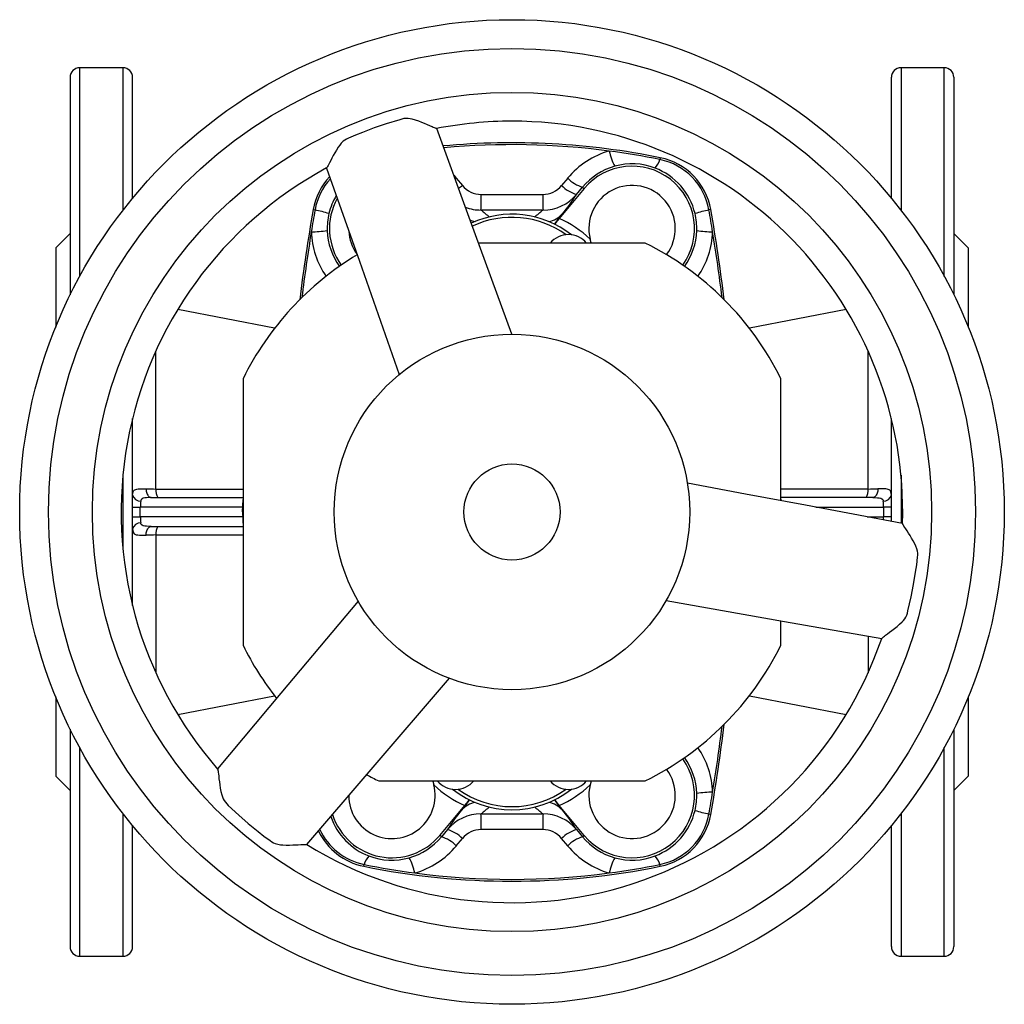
# Model space of a CAD drawing. Extents: x 64 to 704, y -57 to 800.
# Tile 1 of 4: x 64 to 269, y -57 to 148. Entities that reach past the tile are written whole.
import ezdxf

# ---------------------------------------------------------------- set-up
doc = ezdxf.new("R2010")
doc.units = 0
doc.layers.get('0').update_dxf_attribs({"linetype": 'CONTINUOUS'})

msp = doc.modelspace()

# ---------------------------------------------------------------- linework, layer by layer
at = {"color": 7, "linetype": 'CONTINUOUS'}
for p, q in [((85.03, 138.45), (76.03, 138.45)), ((76.03, 95), (76.03, 138.45)), ((85.03, 138.45), (85.03, 108.76)), ((256.03, 138.45), (247.03, 138.45)), ((247.03, 138.45), (247.03, 108.76)), ((256.03, 95), (256.03, 138.45)), ((74.03, 136.45), (74.03, 91.14)), ((87.03, 111.25), (87.03, 136.45)), ((245.03, 111.25), (245.03, 136.45)), ((258.03, 136.45), (258.03, 91.14)), ((196.91, 119.71), (196.83, 119.33)), ((153.9, 116.08), (154.44, 115.46)), ((154.44, 115.46), (154.19, 115.26)), ((154.44, 115.46), (155.7, 113.94)), ((177.63, 115.46), (176.37, 113.94)), ((181.08, 113.3), (175.86, 107.08)), ((179.48, 112.06), (180.74, 113.58)), ((180.74, 113.58), (181.08, 113.3)), ((124.64, 108.91), (125.02, 108.84)), ((207.43, 108.91), (207.04, 108.84)), ((174.99, 106.04), (174.86, 105.89)), ((74.03, 103.95), (71.03, 100.95)), ((261.03, 100.95), (258.03, 103.95)), ((71.03, 100.95), (71.03, 84.43)), ((193.79, 101.95), (159.05, 101.95)), ((261.03, 100.95), (261.03, 84.43)), ((116.61, 84.2), (96.45, 88.11)), ((235.62, 88.11), (215.46, 84.2)), ((91.89, 50.73), (91.89, 79.45)), ((240.18, 50.73), (240.18, 79.45)), ((110.03, 73.7), (110.03, 18.19)), ((222.03, 48.31), (222.03, 73.7)), ((87.03, 26.48), (87.03, 65.41)), ((245.03, 44), (245.03, 65.41)), ((85.03, 53.63), (85.03, 38.26)), ((247.03, 53.63), (247.03, 43.63)), ((90.9, 48.95), (110.03, 48.95)), ((110.03, 49.09), (109.92, 45.95)), ((109.94, 45.95), (110.03, 48.56)), ((222.06, 48.3), (222.03, 49.09)), ((222.04, 48.31), (222.03, 48.56)), ((241.17, 48.95), (222.04, 48.95)), ((87.03, 46.95), (88.65, 46.95)), ((88.65, 44.95), (88.65, 46.95)), ((109.96, 46.95), (88.65, 46.95)), ((109.92, 45.95), (110.03, 42.8)), ((109.92, 45.95), (109.94, 45.95)), ((109.94, 45.95), (110.03, 45.95)), ((109.94, 45.95), (110.03, 43.33)), ((229.32, 46.95), (243.42, 46.95)), ((245.03, 46.95), (243.42, 46.95)), ((243.42, 44.95), (243.42, 46.95)), ((87.03, 44.95), (88.65, 44.95)), ((109.96, 44.95), (88.65, 44.95)), ((240.01, 44.95), (243.42, 44.95)), ((245.03, 44.95), (243.42, 44.95)), ((90.9, 42.95), (110.03, 42.95)), ((91.89, 41.16), (91.89, 12.44)), ((222.03, 18.19), (222.03, 23.29)), ((240.18, 20.09), (240.18, 12.44)), ((71.03, 7.46), (71.03, -9.05)), ((96.45, 3.78), (116.61, 7.69)), ((215.46, 7.69), (235.62, 3.78)), ((261.03, 7.46), (261.03, -9.05)), ((74.03, 0.75), (74.03, -44.55)), ((258.03, 0.75), (258.03, -44.55)), ((76.03, -46.55), (76.03, -3.11)), ((256.03, -46.55), (256.03, -3.11)), ((71.03, -9.05), (74.03, -12.05)), ((138.28, -10.05), (193.79, -10.05)), ((258.03, -12.05), (261.03, -9.05)), ((157.08, -14.15), (157.21, -14)), ((174.99, -14.15), (174.86, -14)), ((150.99, -21.41), (156.21, -15.19)), ((181.08, -21.41), (175.86, -15.19)), ((85.03, -16.87), (85.03, -46.55)), ((207.43, -17.02), (207.04, -16.95)), ((247.03, -16.87), (247.03, -46.55)), ((87.03, -44.55), (87.03, -19.36)), ((152.59, -20.17), (151.33, -21.69)), ((179.48, -20.17), (180.74, -21.69)), ((245.03, -44.55), (245.03, -19.36)), ((151.33, -21.69), (150.99, -21.41)), ((154.44, -23.57), (155.7, -22.05)), ((177.63, -23.57), (176.37, -22.05)), ((180.74, -21.69), (181.08, -21.41)), ((135.16, -27.82), (135.24, -27.44)), ((196.91, -27.82), (196.83, -27.44)), ((76.03, -46.55), (85.03, -46.55)), ((247.03, -46.55), (256.03, -46.55))]:
    msp.add_line(p, q, dxfattribs=at)
for points in [[(150.33, 125.78), (150.31, 125.78), (150.22, 125.8), (150.08, 125.85), (149.89, 125.92), (149.65, 126.02), (149.38, 126.14), (148.92, 126.33), (148.41, 126.56), (147.85, 126.8), (147.25, 127.04), (146.61, 127.29), (145.94, 127.52), (145.25, 127.72), (144.83, 127.81), (144.4, 127.87), (143.97, 127.89), (143.53, 127.85), (143.1, 127.75), (142.67, 127.63), (139.81, 126.76), (137.33, 125.91), (134.88, 124.99), (133.42, 124.4), (131.97, 123.78), (131.59, 123.6), (131.22, 123.39), (130.89, 123.14), (130.5, 122.75), (130.16, 122.33), (129.85, 121.89), (129.48, 121.3), (129.14, 120.71), (128.83, 120.16), (128.55, 119.62), (128.3, 119.12), (128.07, 118.67), (127.91, 118.36), (127.77, 118.1), (127.65, 117.88), (127.57, 117.73), (127.5, 117.63), (127.45, 117.58), (127.45, 117.58)], [(165.98, 82.94), (157.4, 106.47), (150.36, 125.77)], [(127.43, 117.55), (134.26, 98.18), (142.57, 74.56)], [(159.62, 112.05), (162.76, 112.05), (166.03, 112.05), (172.45, 112.05)], [(172.48, 108.82), (166.03, 108.81), (162.74, 108.82), (159.59, 108.82)], [(174.99, 106.04), (175.77, 107.04), (176.53, 108.02)], [(175.86, 107.08), (175.42, 106.56), (174.99, 106.04)], [(182.55, 101.95), (182.54, 101.97), (182.3, 102.77)], [(247.35, 43.57), (239.64, 45.02), (227.16, 47.35), (214.68, 49.69), (202.54, 51.96)], [(87.03, 49.46), (87.06, 49.82), (87.13, 50.13), (87.2, 50.27), (87.28, 50.39), (87.4, 50.49), (87.54, 50.58), (87.73, 50.65), (87.94, 50.7), (88.19, 50.74), (88.47, 50.76), (88.77, 50.77), (89.1, 50.77), (89.46, 50.77), (89.84, 50.76)], [(89.84, 50.76), (89.86, 50.52), (89.9, 50.28), (89.95, 50.05), (90.01, 49.84), (90.09, 49.64), (90.18, 49.47), (90.29, 49.31), (90.4, 49.18), (90.52, 49.08), (90.64, 49.01), (90.77, 48.96), (90.9, 48.95)], [(91.89, 50.73), (95.82, 50.72), (110.03, 50.71)], [(240.18, 50.73), (236.25, 50.72), (222.03, 50.71)], [(242.23, 50.76), (242.21, 50.52), (242.17, 50.28), (242.12, 50.05), (242.06, 49.84), (241.98, 49.64), (241.89, 49.47), (241.78, 49.31), (241.67, 49.18), (241.55, 49.08), (241.43, 49.01), (241.3, 48.96), (241.17, 48.95)], [(245.03, 49.46), (245.01, 49.82), (244.94, 50.13), (244.87, 50.27), (244.78, 50.39), (244.67, 50.49), (244.53, 50.58), (244.34, 50.65), (244.13, 50.7), (243.88, 50.74), (243.6, 50.76), (243.3, 50.77), (242.97, 50.77), (242.61, 50.77), (242.23, 50.76)], [(90.9, 48.95), (90.41, 48.94), (89.93, 48.92), (89.56, 48.88), (89.23, 48.8), (89.05, 48.71), (88.9, 48.59), (88.87, 48.55), (88.79, 48.39), (88.74, 48.2)], [(241.17, 48.95), (241.66, 48.94), (242.14, 48.92), (242.51, 48.88), (242.84, 48.8), (243.02, 48.71), (243.17, 48.59), (243.2, 48.55), (243.28, 48.39), (243.33, 48.2)], [(90.9, 42.95), (90.41, 42.95), (89.93, 42.97), (89.56, 43.01), (89.23, 43.09), (89.05, 43.18), (88.9, 43.3), (88.87, 43.34), (88.79, 43.5), (88.74, 43.69)], [(243.03, 19.63), (243.03, 19.64), (243.1, 19.71), (243.21, 19.81), (243.37, 19.94), (243.57, 20.1), (243.81, 20.27), (244.21, 20.57), (244.66, 20.9), (245.14, 21.27), (245.66, 21.66), (246.2, 22.09), (246.73, 22.56), (247.25, 23.06), (247.54, 23.38), (247.8, 23.71), (248.04, 24.08), (248.22, 24.48), (248.35, 24.9), (248.46, 25.34), (249.14, 28.25), (249.64, 30.82), (250.07, 33.4), (250.29, 34.97), (250.48, 36.53), (250.51, 36.95), (250.51, 37.37), (250.46, 37.78), (250.32, 38.31), (250.12, 38.82), (249.9, 39.3), (249.57, 39.93), (249.23, 40.52), (248.9, 41.06), (248.58, 41.57), (248.28, 42.04), (248, 42.47), (247.81, 42.75), (247.65, 43.01), (247.52, 43.22), (247.44, 43.36), (247.39, 43.47), (247.36, 43.54), (247.37, 43.55)], [(87.03, 42.43), (87.06, 42.06), (87.13, 41.76), (87.22, 41.58), (87.36, 41.43), (87.54, 41.31), (87.8, 41.22), (88.11, 41.16), (88.47, 41.13), (88.88, 41.12), (89.34, 41.12), (89.84, 41.13)], [(89.84, 41.13), (89.86, 41.37), (89.9, 41.61), (89.95, 41.84), (90.01, 42.05), (90.09, 42.25), (90.18, 42.42), (90.29, 42.58), (90.4, 42.71), (90.52, 42.81), (90.64, 42.88), (90.77, 42.93), (90.9, 42.95)], [(91.89, 41.16), (95.82, 41.17), (110.03, 41.18)], [(134.03, 27.41), (117.93, 8.2), (104.74, -7.54)], [(198.1, 27.49), (222.77, 23.16), (243.01, 19.61)], [(123.32, -23.29), (136.69, -7.69), (152.99, 11.32)], [(104.75, -7.58), (104.76, -7.59), (104.79, -7.68), (104.82, -7.83), (104.85, -8.03), (104.88, -8.28), (104.92, -8.57), (104.97, -9.07), (105.03, -9.62), (105.11, -10.23), (105.19, -10.87), (105.3, -11.55), (105.43, -12.24), (105.61, -12.95), (105.74, -13.35), (105.9, -13.75), (106.1, -14.14), (106.35, -14.5), (106.65, -14.82), (106.97, -15.14), (109.16, -17.18), (111.13, -18.9), (113.16, -20.56), (114.4, -21.53), (115.66, -22.48), (116.01, -22.72), (116.37, -22.93), (116.75, -23.09), (117.28, -23.23), (117.82, -23.32), (118.35, -23.36), (119.05, -23.39), (119.73, -23.39), (120.37, -23.38), (120.97, -23.35), (121.53, -23.33), (122.04, -23.3), (122.38, -23.28), (122.68, -23.27), (122.93, -23.26), (123.1, -23.26), (123.22, -23.27), (123.29, -23.29), (123.29, -23.29)], [(149.52, -10.05), (149.53, -10.08), (149.77, -10.88)], [(182.55, -10.05), (182.54, -10.08), (182.3, -10.88)], [(157.08, -14.15), (156.3, -15.15), (155.54, -16.13)], [(156.21, -15.19), (156.65, -14.67), (157.08, -14.15)], [(175.86, -15.19), (175.42, -14.67), (174.99, -14.15)], [(174.99, -14.15), (175.77, -15.15), (176.53, -16.13)], [(159.59, -16.93), (166.03, -16.92), (169.33, -16.92), (172.48, -16.93)], [(172.45, -20.16), (169.31, -20.16), (166.03, -20.16), (159.62, -20.16)]]:
    msp.add_lwpolyline(points, dxfattribs=at)
for radius in [102.5, 96.5, 87.36, 37, 10]:
    msp.add_circle((166.03, 45.95), radius, dxfattribs=at)
for centre, radius, start, end in [((76.03, 136.45), 2, 90, 180), ((85.03, 136.45), 2, 0, 90), ((247.03, 136.45), 2, 90, 180), ((256.03, 136.45), 2, 0, 90), ((166.03, 45.95), 81.36, 90, 101.13), ((166.03, 45.95), 81.36, 358.3099, 90), ((166.03, -32.07), 154.89, 78.5016, 95.3167), ((166.03, -32.07), 154.5, 82.4726, 95.2778), ((190.97, 104.43), 17.32, 105.7487, 140.4316), ((166.03, -32.07), 154.5, 78.5016, 82.4726), ((198.68, 123.85), 12.71, 192.5064, 207.7433), ((192.24, 120.8), 4.82, 317.8877, 342.2474), ((194.24, 106.59), 13, 9.9774, 78.5016), ((194.24, 106.59), 13.39, 9.9774, 78.5016), ((166.03, 45.95), 81.36, 118.3099, 221.1299), ((191.05, 105.05), 13.38, 105.6774, 140.3721), ((191.03, 104.95), 13, 324.2488, 140), ((191.07, 105.16), 13.28, 69.056, 105.9021), ((190.98, 104.91), 13.54, 13.5263, 69.0532), ((137.83, 106.59), 13.39, 136.8235, 170.0226), ((137.83, 106.59), 13, 137.7009, 170.0226), ((182.73, 120.4), 7.1, 224.1004, 253.7803), ((139.44, 134.08), 25.88, 306.6687, 308.9173), ((159.67, 117.17), 5.12, 219.1776, 269.3694), ((172.4, 117.17), 5.12, 270.6306, 320.8224), ((181.48, 118.9), 7.13, 224.1309, 253.6734), ((191.03, 104.95), 9, 322.9484, 193.995), ((140.07, 105.3), 12.46, 148.4609, 167.0963), ((141.03, 104.95), 13, 151.0846, 215.7512), ((12.34, 111.84), 147.27, 358.8234, 0.0816), ((319.73, 111.84), 147.27, 179.9184, 181.1766), ((172.56, 117.83), 9.01, 269.544, 320.2077), ((144.92, 134.14), 41.02, 320.4318, 327.4268), ((482.53, 45.95), 363.39, 170.0226, 173.0149), ((482.53, 45.95), 363, 170.0226, 170.75), ((115.42, 66.05), 43.85, 73.4223, 77.3414), ((159.42, 117.18), 8.36, 248.2685, 271.1052), ((176.79, 128.6), 26.21, 228.9801, 233.9779), ((155.28, 128.6), 26.21, 306.0221, 311.0199), ((216.65, 66.05), 43.85, 102.6586, 106.5777), ((-150.47, 45.95), 363, 9.25, 9.9774), ((-150.47, 45.95), 363.39, 6.9851, 9.9774), ((140.92, 104.97), 13.36, 166.515, 181.8692), ((159.67, 112.31), 6.03, 246.6494, 257.5615), ((166.03, 87.95), 20, 51.7697, 115.1036), ((166.03, 87.95), 19.35, 54.3845, 115.2772), ((172.61, 111.66), 5.35, 281.6374, 317.0621), ((166.03, 85.45), 23.76, 46.8012, 65.5816), ((191.15, 104.97), 13.36, 358.1308, 13.485), ((482.53, 45.95), 363, 170.75, 172.9363), ((124.13, 129.45), 25.16, 270.2781, 277.8416), ((141.44, 104.82), 17.19, 181.7672, 214.8285), ((140.91, 104.96), 13.35, 181.8362, 216.1456), ((141.03, 104.95), 9, 183.4868, 215.2987), ((177.78, 98.7), 5, 40.5416, 139.4584), ((191.16, 104.96), 13.35, 323.8593, 358.1643), ((207.94, 129.45), 25.16, 262.1584, 269.7219), ((190.63, 104.82), 17.19, 325.15, 358.2325), ((-150.47, 45.95), 363, 7.0637, 9.25), ((166.03, 45.95), 62.5, 26.3628, 63.6372), ((166.03, 45.95), 62.5, 121.0549, 153.6372), ((88.66, 49.87), 1.67, 194.3771, 272.8063), ((92.79, 173.26), 122.53, 268.6189, 269.5778), ((94.42, 50.34), 2.56, 171.2075, 212.9679), ((237.65, 50.34), 2.56, 327.0321, 8.7925), ((239.28, 173.26), 122.53, 270.4222, 271.3811), ((243.41, 49.87), 1.67, 267.1937, 345.6229), ((97.25, 47), 8.59, 171.9442, 180.3458), ((234.82, 47), 8.59, 359.6542, 8.0558), ((88.66, 42.02), 1.67, 87.1937, 165.6229), ((97.25, 44.89), 8.59, 179.6542, 188.0558), ((233.47, 44.94), 9.95, 356.3763, 0.0489), ((92.79, -81.37), 122.53, 90.4222, 91.3811), ((94.42, 41.55), 2.56, 147.0321, 188.7925), ((166.03, 45.95), 81.36, 238.3099, 341.1299), ((166.03, 45.95), 62.5, 206.3628, 218.3823), ((166.03, 45.95), 62.5, 296.3628, 333.6372), ((-150.47, 45.95), 363.39, 350.0226, 353.0149), ((-150.47, 45.95), 363, 350.75, 352.9363), ((190.63, -12.93), 17.19, 1.7672, 34.8285), ((191.03, -13.05), 13, 220, 35.7512), ((191.16, -13.07), 13.35, 1.8362, 36.1456), ((191.03, -13.05), 9, 166.005, 37.0516), ((166.03, 45.95), 62.5, 241.0557, 243.6372), ((154.28, -6.8), 5, 220.5416, 319.4584), ((177.78, -6.8), 5, 220.5416, 319.4584), ((141.03, -13.05), 9, 180.4327, 13.995), ((166.03, 6.45), 23.76, 226.8012, 245.5816), ((166.03, 3.95), 20, 231.7697, 308.2303), ((166.03, 3.95), 19.35, 234.3845, 305.6155), ((166.03, 6.45), 23.76, 294.4184, 313.1988), ((191.15, -13.08), 13.36, 346.515, 1.8692), ((207.94, -37.56), 25.16, 90.2781, 97.8416), ((-150.47, 45.95), 363, 350.0226, 350.75), ((187.15, -42.25), 41.02, 140.4318, 147.4268), ((159.45, -19.77), 5.35, 101.6374, 137.0621), ((176.79, -36.71), 26.21, 126.0221, 131.0199), ((155.28, -36.71), 26.21, 48.9801, 53.9779), ((172.61, -19.77), 5.35, 42.9379, 78.3626), ((144.92, -42.25), 41.02, 32.5732, 39.5682), ((190.98, -13.02), 13.54, 290.9468, 346.4737), ((216.65, 25.84), 43.85, 253.4223, 257.3414), ((141.07, -13.06), 13.5, 199.0771, 249.1016), ((141.03, -13.05), 13, 197.9134, 320), ((159.51, -25.94), 9.01, 89.544, 140.2077), ((12.34, -19.95), 147.27, 359.9184, 1.1766), ((319.73, -19.95), 147.27, 178.8234, 180.0816), ((172.56, -25.94), 9.01, 39.7923, 90.456), ((194.24, -14.7), 13, 281.4984, 350.0226), ((194.24, -14.7), 13.39, 281.4984, 350.0226), ((137.83, -14.7), 13.39, 205.5173, 258.5016), ((137.83, -14.7), 13, 204.7279, 258.5016), ((150.59, -27.01), 7.13, 44.1309, 73.6734), ((159.67, -25.28), 5.12, 90.6306, 140.8224), ((172.4, -25.28), 5.12, 39.1776, 89.3694), ((181.48, -27.01), 7.13, 106.3266, 135.8691), ((141.02, -13.16), 13.38, 285.6774, 320.3721), ((149.34, -28.51), 7.1, 44.1004, 73.7803), ((182.73, -28.51), 7.1, 106.2197, 135.8996), ((191.05, -13.16), 13.38, 219.6279, 254.3226), ((141.1, -12.54), 17.32, 285.7487, 320.4316), ((190.97, -12.54), 17.32, 219.5684, 254.2513), ((139.83, -28.91), 4.82, 137.8877, 162.2474), ((141, -13.27), 13.28, 249.056, 285.9021), ((133.39, -31.96), 12.71, 12.5064, 27.7433), ((198.68, -31.96), 12.71, 152.2567, 167.4936), ((191.07, -13.27), 13.28, 254.0979, 290.944), ((192.24, -28.91), 4.82, 17.7526, 42.1123), ((166.03, 123.96), 154.89, 258.5016, 281.4984), ((166.03, 123.96), 154.5, 258.5016, 262.4726), ((166.03, 123.96), 154.5, 277.5274, 281.4984), ((166.03, 123.96), 154.5, 262.4726, 277.5274), ((76.03, -44.55), 2, 180, 270), ((85.03, -44.55), 2, 270, 0), ((247.03, -44.55), 2, 180, 270), ((256.03, -44.55), 2, 270, 0)]:
    msp.add_arc(centre, radius, start, end, dxfattribs=at)

doc.saveas('drawing.dxf')
